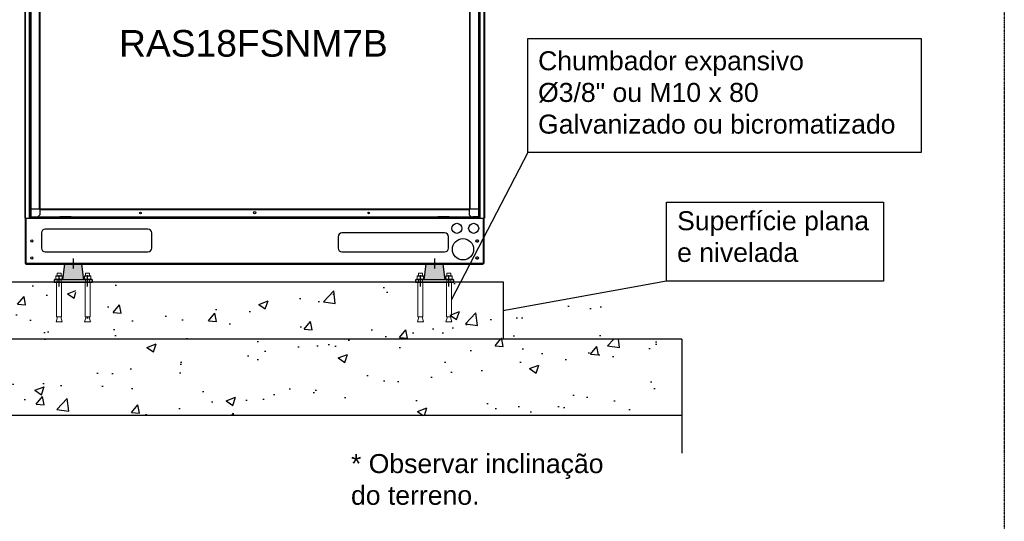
# Model space of a CAD drawing. Extents: x -90708 to 277869, y -117 to 207445.
# Tile 193 of 233: x -76932 to -74344, y 132542 to 133862. Entities that reach past the tile are written whole.
import ezdxf

# ---------------------------------------------------------------- set-up
doc = ezdxf.new("R2010")
doc.units = 0
doc.header["$MEASUREMENT"] = 0
doc.linetypes.add('DASHDOT', pattern=[1, 0.5, -0.25, 0, -0.25])
doc.linetypes.add('SLD-Sólida', pattern=[0])
doc.layers.get('0').update_dxf_attribs({"linetype": 'CONTINUOUS'})
for name, color, linetype in [('ARQ - EQUIPO CONDENSADORA', 40, 'CONTINUOUS'), ('ARQ-DETALHES', 7, 'CONTINUOUS'), ('ARQ-GRELHAS', 30, 'CONTINUOUS'), ('ARQ-MÓVEIS', 170, 'CONTINUOUS'), ('ARQ-SEGUNDO PLANO', 252, 'CONTINUOUS'), ('ARQ-TEXTO ESC', 160, 'CONTINUOUS'), ('ARQ-TEXTO4', 4, 'CONTINUOUS'), ('TEXTO - CAP BTU', 30, 'CONTINUOUS')]:
    doc.layers.add(name, color=color, linetype=linetype)
doc.layers.add('ARQ-TEXTO TABELAS', color=7, linetype='CONTINUOUS', lineweight=9)
doc.styles.add('ARIAL', font='arial.ttf')
doc.styles.add('ARIEL', font='arial.ttf', dxfattribs={"height": 100})

# ---------------------------------------------------------------- blocks, each defined once
blk = doc.blocks.new('hrhrss')
at = {"layer": 'ARQ-MÓVEIS', "linetype": 'DASHDOT', "ltscale": 500}
h = blk.add_hatch(color=256, dxfattribs=at)
h.dxf.hatch_style = 1
h.paths.add_polyline_path([(28, 6.4), (22.5, 47.4), (0, 47.4), (-22.5, 47.4), (-28, 6.4)])
at = {"color": 7, "linetype": 'SLD-Sólida', "lineweight": 15}
for p, q in [((-48.5, 8.3), (-48.5, 6.4)), ((-26.5, 8.3), (-48.5, 8.3)), ((-26.5, 6.4), (-48.5, 6.4)), ((-45.8, 16.3), (-45.8, 9)), ((-45.8, 8.3), (-41.6, 8.3)), ((-42.7, 23.8), (-42.7, 17)), ((-42.7, 23.8), (-32.3, 23.8)), ((-42.7, 6.4), (-42.7, 0)), ((-41.6, 8.3), (-33.4, 8.3)), ((-37.5, 8.3), (-37.5, 18.7)), ((-37.5, 16.3), (-37.5, 9)), ((-29.2, 8.3), (-33.4, 8.3)), ((-32.3, 17), (-32.3, 23.8)), ((-32.3, 0), (-32.3, 6.4)), ((-29.2, 16.3), (-29.2, 9)), ((-26.5, 6.4), (-26.5, 8.3)), ((26.5, 8.3), (26.5, 6.4)), ((48.5, 8.3), (26.5, 8.3)), ((48.5, 6.4), (26.5, 6.4)), ((29.2, 16.3), (29.2, 9)), ((29.2, 8.3), (33.4, 8.3)), ((32.3, 23.8), (32.3, 17)), ((32.3, 23.8), (42.7, 23.8)), ((32.3, 6.4), (32.3, 0)), ((33.4, 8.3), (41.6, 8.3)), ((37.5, 8.3), (37.5, 18.7)), ((37.5, 16.3), (37.5, 9)), ((45.8, 8.3), (41.6, 8.3)), ((42.7, 17), (42.7, 23.8)), ((42.7, 0), (42.7, 6.4)), ((45.8, 16.3), (45.8, 9)), ((48.5, 6.4), (48.5, 8.3)), ((-44, 0), (-44, -90.8)), ((-44, 0), (-31, 0)), ((-31, -90.8), (-31, 0)), ((31, 0), (31, -90.8)), ((31, 0), (44, 0)), ((44, -90.8), (44, 0)), ((-41.7, -90.8), (-45.3, -103.7)), ((-44, -90.8), (-31, -90.8)), ((-29.7, -103.7), (-33.3, -90.8)), ((33.3, -90.8), (29.7, -103.7)), ((31, -90.8), (44, -90.8)), ((45.3, -103.7), (41.7, -90.8)), ((-45.3, -103.7), (-29.7, -103.7)), ((29.7, -103.7), (45.3, -103.7))]:
    blk.add_line(p, q, dxfattribs=at)
for points, knots in [([(-45.8, 16.3), (-45.1, 16.5), (-43.8, 16.9), (-42.4, 17), (-41.6, 17)], [0, 0, 0, 0, 0.495465, 1, 1, 1, 1]), ([(-45.8, 17), (-45.8, 17), (-45.8, 17), (-45.8, 16.6), (-45.8, 16.3)], [0, 0, 0, 0, 0.268632, 1, 1, 1, 1]), ([(-45.8, 9), (-45.1, 8.8), (-43.8, 8.4), (-42.4, 8.3), (-41.6, 8.3)], [0, 0, 0, 0, 0.495465, 1, 1, 1, 1]), ([(-45.8, 8.3), (-45.8, 8.3), (-45.8, 8.3), (-45.8, 8.7), (-45.8, 9)], [0, 0, 0, 0, 0.268632, 1, 1, 1, 1]), ([(-41.6, 17), (-41.5, 17), (-40.8, 17), (-39.4, 16.8), (-38.1, 16.5), (-37.5, 16.3)], [0, 0, 0, 0, 0.070091, 0.530777, 1, 1, 1, 1]), ([(-41.6, 8.3), (-41.5, 8.3), (-40.8, 8.3), (-39.4, 8.5), (-38.1, 8.8), (-37.5, 9)], [0, 0, 0, 0, 0.070091, 0.530776, 1, 1, 1, 1]), ([(-37.5, 16.3), (-36.8, 16.5), (-35.5, 16.9), (-34.1, 17), (-33.4, 17)], [0, 0, 0, 0, 0.495466, 1, 1, 1, 1]), ([(-37.5, 9), (-36.8, 8.8), (-35.5, 8.4), (-34.1, 8.3), (-33.4, 8.3)], [0, 0, 0, 0, 0.495466, 1, 1, 1, 1]), ([(-33.4, 17), (-33.3, 17), (-32.5, 17), (-31.1, 16.8), (-29.8, 16.5), (-29.2, 16.3)], [0, 0, 0, 0, 0.070092, 0.530777, 1, 1, 1, 1]), ([(-33.4, 8.3), (-33.3, 8.3), (-32.5, 8.3), (-31.1, 8.5), (-29.8, 8.8), (-29.2, 9)], [0, 0, 0, 0, 0.070092, 0.530777, 1, 1, 1, 1]), ([(-29.2, 17), (-29.2, 17), (-29.2, 17), (-29.2, 16.6), (-29.2, 16.3)], [0, 0, 0, 0, 0.268632, 1, 1, 1, 1]), ([(-29.2, 8.3), (-29.2, 8.3), (-29.2, 8.3), (-29.2, 8.7), (-29.2, 9)], [0, 0, 0, 0, 0.268632, 1, 1, 1, 1]), ([(29.2, 16.3), (29.9, 16.5), (31.2, 16.9), (32.6, 17), (33.4, 17)], [0, 0, 0, 0, 0.495465, 1, 1, 1, 1]), ([(29.2, 17), (29.2, 17), (29.2, 17), (29.2, 16.6), (29.2, 16.3)], [0, 0, 0, 0, 0.268632, 1, 1, 1, 1]), ([(29.2, 9), (29.9, 8.8), (31.2, 8.4), (32.6, 8.3), (33.4, 8.3)], [0, 0, 0, 0, 0.495465, 1, 1, 1, 1]), ([(29.2, 8.3), (29.2, 8.3), (29.2, 8.3), (29.2, 8.7), (29.2, 9)], [0, 0, 0, 0, 0.268632, 1, 1, 1, 1]), ([(33.4, 17), (33.5, 17), (34.2, 17), (35.6, 16.8), (36.9, 16.5), (37.5, 16.3)], [0, 0, 0, 0, 0.070091, 0.530777, 1, 1, 1, 1]), ([(33.4, 8.3), (33.5, 8.3), (34.2, 8.3), (35.6, 8.5), (36.9, 8.8), (37.5, 9)], [0, 0, 0, 0, 0.070091, 0.530776, 1, 1, 1, 1]), ([(37.5, 16.3), (38.2, 16.5), (39.5, 16.9), (40.9, 17), (41.6, 17)], [0, 0, 0, 0, 0.495466, 1, 1, 1, 1]), ([(37.5, 9), (38.2, 8.8), (39.5, 8.4), (40.9, 8.3), (41.6, 8.3)], [0, 0, 0, 0, 0.495466, 1, 1, 1, 1]), ([(41.6, 17), (41.7, 17), (42.5, 17), (43.9, 16.8), (45.2, 16.5), (45.8, 16.3)], [0, 0, 0, 0, 0.070092, 0.530777, 1, 1, 1, 1]), ([(41.6, 8.3), (41.7, 8.3), (42.5, 8.3), (43.9, 8.5), (45.2, 8.8), (45.8, 9)], [0, 0, 0, 0, 0.070092, 0.530777, 1, 1, 1, 1]), ([(45.8, 17), (45.8, 17), (45.8, 17), (45.8, 16.6), (45.8, 16.3)], [0, 0, 0, 0, 0.268632, 1, 1, 1, 1]), ([(45.8, 8.3), (45.8, 8.3), (45.8, 8.3), (45.8, 8.7), (45.8, 9)], [0, 0, 0, 0, 0.268632, 1, 1, 1, 1])]:
    blk.add_open_spline(points, degree=3, knots=knots, dxfattribs=at)
at = {"layer": 'ARQ-GRELHAS'}
for p, q in [((50, 6.4), (-50, 6.4)), ((-50, 6.4), (-50, 0)), ((-50, 0), (50, 0)), ((50, 0), (50, 6.4))]:
    blk.add_line(p, q, dxfattribs=at)
at = {"layer": 'ARQ-GRELHAS', "linetype": 'DASHDOT', "ltscale": 500}
for p, q in [((-37.5, -8.2), (-37.5, 14.4)), ((-37.5, -11.3), (-37.5, 14.4)), ((37.5, -8.4), (37.5, 14.4)), ((37.5, -11.3), (37.5, 14.4))]:
    blk.add_line(p, q, dxfattribs=at)
at = {"layer": 'ARQ-MÓVEIS', "linetype": 'DASHDOT', "ltscale": 500}
blk.add_line((0, 36.7), (0, 62.2), dxfattribs=at)
at = {"layer": 'ARQ-MÓVEIS'}
for p, q in [((0, 47.4), (0, 61)), ((-28, 6.4), (-22.5, 47.4)), ((0, 47.4), (-22.5, 47.4)), ((0, 47.4), (22.5, 47.4)), ((28, 6.4), (22.5, 47.4))]:
    blk.add_line(p, q, dxfattribs=at)
at = {"layer": 'ARQ-TEXTO4'}
for p, q in [((-45.8, 17), (-29.2, 17)), ((29.2, 17), (45.8, 17))]:
    blk.add_line(p, q, dxfattribs=at)

msp = doc.modelspace()

# ---------------------------------------------------------------- hatches: boundary and pattern name
at = {"layer": 'ARQ-DETALHES'}
h = msp.add_hatch(dxfattribs=at)
h.set_pattern_fill('AR-CONC', color=256, scale=35)
h.set_pattern_definition([(50, (-169528.98, 5747.66), (251.04106, -21.96325), [26.25, -288.75]), (355, (-169528.98, 5747.66), (-48.56297, 263.26725), [21, -231]), (100.45144, (-169508.06, 5745.83), (202.4781, 241.304), [22.30907, -245.39974]), (46.1842, (-169528.98, 5817.66), (373.53447, -57.93175), [39.375, -433.125]), (96.63564, (-169497.86, 5812.83), (327.1317, 340.9415), [33.4636, -368.0998]), (351.18416, (-169529, 5817.66), (327.1317, 340.9415), [31.5, -346.5]), (21, (-169493.98, 5800.16), (208.91747, -140.9166), [26.25, -288.75]), (326, (-169493.98, 5800.16), (85.16037, 253.8025), [21, -231]), (71.45144, (-169476.57, 5788.42), (294.07783, 112.8859), [22.30907, -245.39974]), (37.5, (-169528.98, 5747.66), (4.25595, 116.51285), [0, -228.2, 0, -234.5, 0, -231.875]), (7.5, (-169528.98, 5747.66), (92.07434, 138.0441), [0, -133.7, 0, -222.95, 0, -88.375]), (327.5, (-169607.03, 5747.66), (186.83785, -7.894205), [0, -87.5, 0, -273, 0, -362.25]), (317.5, (-169642.03, 5747.66), (204.11516, 35.03674), [0, -113.75, 0, -181.3, 0, -257.25])])
h.paths.add_polyline_path([(-75191.73, 132821.316), (-75191.73, 133021.316), (-79181.293, 133021.316), (-79181.293, 132821.316)])
at = {"layer": 'ARQ-SEGUNDO PLANO'}
h = msp.add_hatch(dxfattribs=at)
h.set_pattern_fill('AR-CONC', color=255, scale=35)
h.set_pattern_definition([(50, (-169528.98, 5747.66), (251.04106, -21.96325), [26.25, -288.75]), (355, (-169528.98, 5747.66), (-48.56297, 263.26725), [21, -231]), (100.45144, (-169508.06, 5745.83), (202.4781, 241.304), [22.30907, -245.39974]), (46.1842, (-169528.98, 5817.66), (373.53447, -57.93175), [39.375, -433.125]), (96.63564, (-169497.86, 5812.83), (327.1317, 340.9415), [33.4636, -368.0998]), (351.18416, (-169529, 5817.66), (327.1317, 340.9415), [31.5, -346.5]), (21, (-169493.98, 5800.16), (208.91747, -140.9166), [26.25, -288.75]), (326, (-169493.98, 5800.16), (85.16037, 253.8025), [21, -231]), (71.45144, (-169476.57, 5788.42), (294.07783, 112.8859), [22.30907, -245.39974]), (37.5, (-169528.98, 5747.66), (4.25595, 116.51285), [0, -228.2, 0, -234.5, 0, -231.875]), (7.5, (-169528.98, 5747.66), (92.07434, 138.0441), [0, -133.7, 0, -222.95, 0, -88.375]), (327.5, (-169607.03, 5747.66), (186.83785, -7.894205), [0, -87.5, 0, -273, 0, -362.25]), (317.5, (-169642.03, 5747.66), (204.11516, 35.03674), [0, -113.75, 0, -181.3, 0, -257.25])])
h.paths.add_polyline_path([(-77721.405, 133171.316), (-77721.405, 133080.56), (-77723.674, 133080.56), (-77720.109, 133067.597), (-77735.665, 133067.597), (-77732.1, 133080.56), (-77734.368, 133080.56), (-77734.368, 133171.316), (-77796.405, 133171.316), (-77796.405, 133080.56), (-77798.674, 133080.56), (-77795.109, 133067.597), (-77810.665, 133067.597), (-77807.1, 133080.56), (-77809.368, 133080.56), (-77809.368, 133171.316), (-78005.454, 133171.316), (-78005.454, 133080.56), (-78007.723, 133080.56), (-78004.158, 133067.597), (-78019.714, 133067.597), (-78016.149, 133080.56), (-78018.417, 133080.56), (-78018.417, 133171.316), (-78080.454, 133171.316), (-78080.454, 133080.56), (-78082.723, 133080.56), (-78079.158, 133067.597), (-78094.714, 133067.597), (-78091.149, 133080.56), (-78093.417, 133080.56), (-78093.417, 133171.316), (-78693.454, 133171.316), (-78693.454, 133080.56), (-78695.723, 133080.56), (-78692.158, 133067.597), (-78707.714, 133067.597), (-78704.149, 133080.56), (-78706.417, 133080.56), (-78706.417, 133171.316), (-78768.454, 133171.316), (-78768.454, 133080.56), (-78770.723, 133080.56), (-78767.158, 133067.597), (-78782.714, 133067.597), (-78779.149, 133080.56), (-78781.417, 133080.56), (-78781.417, 133171.316), (-78915.985, 133171.316), (-78915.985, 133021.316), (-75401.983, 133021.316), (-75401.983, 133171.316), (-75537.454, 133171.316), (-75537.454, 133080.56), (-75539.723, 133080.56), (-75536.158, 133067.597), (-75551.714, 133067.597), (-75548.149, 133080.56), (-75550.417, 133080.56), (-75550.417, 133171.316), (-75612.454, 133171.316), (-75612.454, 133080.56), (-75614.723, 133080.56), (-75611.158, 133067.597), (-75626.714, 133067.597), (-75623.149, 133080.56), (-75625.417, 133080.56), (-75625.417, 133171.316), (-76487.405, 133171.316), (-76487.405, 133080.56), (-76489.674, 133080.56), (-76486.109, 133067.597), (-76501.665, 133067.597), (-76498.1, 133080.56), (-76500.368, 133080.56), (-76500.368, 133171.316), (-76562.405, 133171.316), (-76562.405, 133080.56), (-76564.674, 133080.56), (-76561.109, 133067.597), (-76576.665, 133067.597), (-76573.1, 133080.56), (-76575.368, 133080.56), (-76575.368, 133171.316), (-76771.454, 133171.316), (-76771.454, 133080.56), (-76773.723, 133080.56), (-76770.158, 133067.597), (-76785.714, 133067.597), (-76782.149, 133080.56), (-76784.417, 133080.56), (-76784.417, 133171.316), (-76846.454, 133171.316), (-76846.454, 133080.56), (-76848.723, 133080.56), (-76845.158, 133067.597), (-76860.714, 133067.597), (-76857.149, 133080.56), (-76859.417, 133080.56), (-76859.417, 133171.316), (-76865.436, 133171.316)])

# ---------------------------------------------------------------- linework, layer by layer
at = {"layer": 'ARQ - EQUIPO CONDENSADORA', "linetype": 'Continuous'}
for p, q in [((-76919.334, 134712.783), (-76919.334, 133340.282)), ((-76918.084, 134712.783), (-76918.084, 133340.282)), ((-75711.884, 134712.783), (-75711.884, 133340.282)), ((-75711.884, 134712.783), (-75711.884, 133340.282)), ((-75710.634, 134712.783), (-75710.634, 133340.282)), ((-75710.634, 134712.783), (-75710.634, 133340.282)), ((-76903.334, 134519.255), (-76903.334, 133406.782)), ((-75726.634, 134514.011), (-75726.634, 133478.454)), ((-76881.135, 134445.782), (-76881.135, 133363.782)), ((-76881.134, 134445.782), (-76881.134, 133363.782)), ((-76879.883, 134445.782), (-76879.883, 133363.782)), ((-75750.085, 134445.782), (-75750.085, 133363.782)), ((-75748.834, 134445.782), (-75748.834, 133363.782)), ((-75748.833, 134445.782), (-75748.833, 133363.782)), ((-76907.584, 134091.268), (-76907.584, 133441.782)), ((-76906.334, 134091.268), (-76906.334, 133441.782)), ((-75723.634, 133974.297), (-75723.634, 133441.782)), ((-75722.384, 133974.297), (-75722.384, 133441.782)), ((-75726.634, 133503.154), (-75726.634, 133363.782)), ((-75723.634, 133473.454), (-75723.634, 133343.682)), ((-75722.384, 133473.454), (-75722.384, 133343.682)), ((-76907.584, 133463.884), (-76907.584, 133343.682)), ((-76906.334, 133463.884), (-76906.334, 133343.682)), ((-76903.334, 133442.884), (-76903.334, 133363.782)), ((-76881.135, 133363.782), (-76903.334, 133363.782)), ((-76903.334, 133363.782), (-76903.334, 133343.682)), ((-76881.134, 133363.782), (-76881.135, 133363.782)), ((-76879.883, 133363.782), (-76881.134, 133363.782)), ((-75750.085, 133363.782), (-76879.883, 133363.782)), ((-76879.883, 133362.531), (-76879.883, 133363.782)), ((-75748.834, 133363.782), (-75750.085, 133363.782)), ((-75750.085, 133363.782), (-75750.085, 133362.531)), ((-75748.833, 133363.782), (-75748.834, 133363.782)), ((-75726.634, 133363.782), (-75748.833, 133363.782)), ((-75726.634, 133363.782), (-75726.634, 133343.682)), ((-76919.334, 133340.282), (-75710.634, 133340.282)), ((-76918.036, 133340.282), (-76918.036, 133226.732)), ((-76917.985, 133340.282), (-76917.985, 133220.832)), ((-76916.035, 133340.282), (-76916.035, 133220.832)), ((-76916.034, 133340.282), (-76916.034, 133222.082)), ((-76907.584, 133343.682), (-76907.584, 133340.282)), ((-76907.584, 133343.682), (-76906.334, 133343.682)), ((-76883.034, 133341.732), (-76907.584, 133341.732)), ((-76906.334, 133343.682), (-76903.334, 133343.682)), ((-76903.334, 133343.682), (-76888.464, 133343.682)), ((-76888.464, 133343.682), (-76883.034, 133343.682)), ((-76879.334, 133348.682), (-76884.334, 133343.682)), ((-76883.034, 133343.682), (-76883.034, 133341.732)), ((-76883.034, 133343.682), (-76699.984, 133343.682)), ((-76883.034, 133341.732), (-76699.984, 133341.732)), ((-76879.883, 133362.531), (-75750.085, 133362.531)), ((-76879.334, 133362.531), (-76879.334, 133348.682)), ((-76829.984, 133341.732), (-76829.984, 133343.682)), ((-76829.984, 133343.682), (-76826.984, 133343.682)), ((-76826.984, 133341.732), (-76829.984, 133341.732)), ((-76826.984, 133343.682), (-76826.984, 133341.732)), ((-76796.984, 133343.682), (-76826.984, 133343.682)), ((-76796.984, 133341.732), (-76826.984, 133341.732)), ((-76796.984, 133341.732), (-76796.984, 133343.682)), ((-76796.984, 133343.682), (-76793.984, 133343.682)), ((-76793.984, 133341.732), (-76796.984, 133341.732)), ((-76793.984, 133343.682), (-76793.984, 133341.732)), ((-76793.984, 133343.682), (-75835.984, 133343.682)), ((-76793.984, 133341.732), (-75835.984, 133341.732)), ((-75835.984, 133341.732), (-75835.984, 133343.682)), ((-75835.984, 133343.682), (-75832.984, 133343.682)), ((-75832.984, 133341.732), (-75835.984, 133341.732)), ((-75832.984, 133343.682), (-75832.984, 133341.732)), ((-75802.984, 133343.682), (-75832.984, 133343.682)), ((-75802.984, 133341.732), (-75832.984, 133341.732)), ((-75802.984, 133341.732), (-75802.984, 133343.682)), ((-75802.984, 133343.682), (-75799.984, 133343.682)), ((-75799.984, 133341.732), (-75802.984, 133341.732)), ((-75799.984, 133343.682), (-75799.984, 133341.732)), ((-75799.984, 133343.682), (-75746.934, 133343.682)), ((-75799.984, 133341.732), (-75746.934, 133341.732)), ((-75750.634, 133362.531), (-75750.634, 133348.682)), ((-75750.634, 133348.682), (-75745.634, 133343.682)), ((-75746.934, 133341.732), (-75746.934, 133343.682)), ((-75746.934, 133343.682), (-75741.504, 133343.682)), ((-75722.384, 133341.732), (-75746.934, 133341.732)), ((-75726.634, 133343.682), (-75741.504, 133343.682)), ((-75723.634, 133343.682), (-75726.634, 133343.682)), ((-75722.384, 133343.682), (-75723.634, 133343.682)), ((-75722.384, 133343.682), (-75722.384, 133340.282)), ((-75713.934, 133340.282), (-75713.934, 133222.082)), ((-75713.933, 133340.282), (-75713.933, 133220.832)), ((-75711.983, 133340.282), (-75711.983, 133220.832)), ((-75711.983, 133340.282), (-75711.983, 133220.832)), ((-76595.174, 133311.182), (-76865.174, 133311.182)), ((-76875.174, 133301.182), (-76875.174, 133261.182)), ((-76585.174, 133261.182), (-76585.174, 133301.182)), ((-76095.174, 133291.182), (-76095.174, 133261.182)), ((-75815.174, 133301.182), (-76085.174, 133301.182)), ((-75815.785, 133301.182), (-76015.785, 133301.182)), ((-75805.174, 133261.182), (-75805.174, 133291.182)), ((-76865.174, 133251.182), (-76595.174, 133251.182)), ((-76085.174, 133251.182), (-75815.174, 133251.182)), ((-76015.785, 133251.182), (-75815.785, 133251.182)), ((-76917.985, 133226.732), (-76918.036, 133226.732)), ((-76917.985, 133220.832), (-76916.035, 133220.832)), ((-76916.035, 133222.082), (-76916.034, 133222.082)), ((-76916.034, 133222.082), (-76916.034, 133220.632)), ((-76916.034, 133222.082), (-75713.934, 133222.082)), ((-76916.034, 133218.682), (-76916.034, 133220.632)), ((-76916.034, 133220.632), (-75713.934, 133220.632)), ((-76916.034, 133218.682), (-75713.934, 133218.682)), ((-75713.934, 133222.082), (-75713.934, 133220.632)), ((-75713.934, 133222.082), (-75713.933, 133222.082)), ((-75713.934, 133218.682), (-75713.934, 133220.632)), ((-75711.983, 133220.832), (-75713.933, 133220.832))]:
    msp.add_line(p, q, dxfattribs=at)
for centre, radius in [((-76614.984, 133353.682), 2.1), ((-76314.984, 133354.682), 3), ((-76014.984, 133353.682), 2.1), ((-75782.983, 133313.282), 13.25), ((-75738.983, 133313.282), 13.25), ((-75766.983, 133258.282), 28), ((-76900.485, 133280.282), 3), ((-75729.883, 133280.282), 3), ((-75729.272, 133280.282), 3), ((-76900.485, 133235.282), 3), ((-75729.883, 133235.282), 3), ((-75729.272, 133235.282), 3)]:
    msp.add_circle(centre, radius, dxfattribs=at)
for centre, start, end in [((-76865.174, 133301.182), 90, 180), ((-76595.174, 133301.182), 0, 90), ((-76085.174, 133291.182), 90, 180), ((-75815.174, 133291.182), 0, 90), ((-76865.174, 133261.182), 180, 270), ((-76595.174, 133261.182), 270, 0), ((-76085.174, 133261.182), 180, 270), ((-75815.174, 133261.182), 270, 0)]:
    msp.add_arc(centre, 10, start, end, dxfattribs=at)
at = {"layer": 'ARQ-DETALHES'}
for p, q in [((-75660.581, 133171.316), (-78915.985, 133171.316)), ((-75660.581, 133021.316), (-75660.581, 133171.316)), ((-75191.73, 133021.316), (-79181.293, 133021.316)), ((-75191.73, 133021.316), (-75191.73, 132722.175)), ((-75191.73, 132821.316), (-79181.293, 132821.316))]:
    msp.add_line(p, q, dxfattribs=at)
at = {"layer": 'ARQ-GRELHAS', "linetype": 'DASHDOT', "ltscale": 0.05}
msp.add_line((-74343.871, 135148.665), (-74343.871, 131147.665), dxfattribs=at)
at = {"layer": 'ARQ-TEXTO ESC'}
for p, q in [((-75596.163, 133512.835), (-75797.454, 133125.93)), ((-75232.293, 133174.369), (-75661.983, 133096.316))]:
    msp.add_line(p, q, dxfattribs=at)
for points in [[(-75596.163, 133812.718), (-74562.411, 133812.718), (-74562.411, 133512.835), (-75596.163, 133512.835)], [(-75232.293, 133381.948), (-74661.216, 133381.948), (-74661.216, 133174.369), (-75232.293, 133174.369)]]:
    msp.add_lwpolyline(points, close=True, dxfattribs=at)

# ---------------------------------------------------------------- block references
at = {"layer": 'ARQ-TEXTO4'}
for p in [(-76791.387, 133171.316), (-75841.436, 133171.316)]:
    msp.add_blockref('hrhrss', p, dxfattribs=at)

# ---------------------------------------------------------------- texts
at = {"layer": 'ARQ-TEXTO TABELAS', "char_height": 50, "attachment_point": 1, "style": 'ARIEL'}
for s, insert in [('Chumbador expansivo\\PØ3/8" ou M10 x 80\\PGalvanizado ou bicromatizado', (-75569.549, 133779.175)), ('Superfície plana\\Pe nivelada', (-75204.087, 133358.275)), ('* Observar inclinação\\Pdo terreno.', (-76061.447, 132719.376))]:
    msp.add_mtext(s, dxfattribs=dict(at, insert=insert))
at = {"layer": 'TEXTO - CAP BTU', "style": 'ARIAL'}
msp.add_text('RAS18FSNM7B', height=70, dxfattribs=at).set_placement((-76671.145, 133764.938))

doc.saveas('drawing.dxf')
